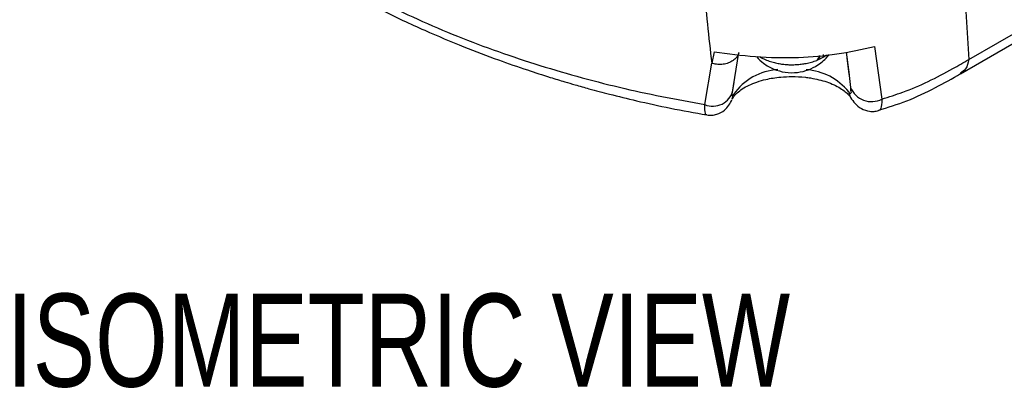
# Model space of a CAD drawing. Header units: millimetres. Extents: x 0 to 864, y 0 to 559.
# Tile 42 of 55: x 651 to 736, y 337 to 369. Entities that reach past the tile are written whole.
import ezdxf

# ---------------------------------------------------------------- set-up
doc = ezdxf.new("R2010")
doc.units = ezdxf.units.MM
doc.layers.add('TEXT', color=140, linetype='Continuous', lineweight=25)
doc.styles.add('SLDTEXTSTYLE0', font='TXT', dxfattribs={"width": 0.75})

msp = doc.modelspace()

# ---------------------------------------------------------------- linework, layer by layer
for p, q in [((732.974, 365.674), (776.577, 390.845)), ((732.273, 364.45), (775.729, 389.537)), ((724.868, 366.789), (725.511, 362.269)), ((711.097, 366.336), (710.882, 365.347)), ((712.644, 362.69), (713.223, 366.273)), ((720.247, 365.748), (719.907, 365.598)), ((720.078, 365.845), (720.247, 365.748)), ((720.462, 366.102), (720.462, 365.863)), ((722.433, 366.308), (722.7, 364.354)), ((722.506, 365.775), (722.674, 364.398)), ((710.288, 361.789), (710.882, 365.347)), ((722.674, 364.398), (722.688, 364.283)), ((722.688, 364.283), (722.811, 363.27)), ((712.707, 362.992), (712.804, 363.681)), ((712.655, 362.696), (712.644, 362.69)), ((712.644, 362.29), (712.766, 362.65))]:
    msp.add_line(p, q)
at = {"flags": 128}
msp.add_lwpolyline([(722.655, 362.892), (722.714, 362.622), (722.817, 362.402)], dxfattribs=at)
for centre, radius, start, end in [((718.564, 369.157), 3.802, 296.28186, 299.95784), ((716.825, 359.903), 4.901, 92.97051, 145.90658), ((718.66, 359.681), 5.125, 38.79779, 86.22078), ((724.607, 363.973), 1.928, 201.39325, 297.94698), ((710.974, 363.443), 1.79, 247.47512, 345.41665)]:
    msp.add_arc(centre, radius, start, end)
for points, knots in [([(732.036, 388.712), (732.073, 386.056), (732.146, 380.818), (732.518, 373.139), (732.825, 368.118), (732.974, 365.674)], [0, 0, 0, 0, 0.345568, 0.68149, 1, 1, 1, 1]), ([(709.22, 384.979), (709.344, 382.867), (709.596, 378.569), (710.138, 372.022), (710.631, 367.596), (710.882, 365.347)], [0, 0, 0, 0, 0.322026, 0.655566, 1, 1, 1, 1]), ([(680.888, 370.814), (681.421, 370.522), (683.159, 369.569), (686.071, 368.228), (689.431, 366.8), (692.382, 365.68), (694.858, 364.819), (696.763, 364.205), (698.132, 363.789), (699.242, 363.464), (700.517, 363.105), (702.27, 362.639), (704.601, 362.071), (707.391, 361.456), (709.417, 361.093), (710.462, 360.906)], [0, 0, 0, 0, 0.058214, 0.189771, 0.306773, 0.40793, 0.491981, 0.557865, 0.599608, 0.629016, 0.668621, 0.726429, 0.802816, 0.898335, 1, 1, 1, 1]), ([(681.837, 370.895), (684.071, 369.841), (688.576, 367.716), (695.657, 365.229), (702.903, 363.177), (707.833, 362.251), (710.288, 361.789)], [0, 0, 0, 0, 0.247119, 0.498203, 0.750053, 1, 1, 1, 1]), ([(711.097, 366.336), (712.277, 366.173), (714.684, 365.841), (718.216, 365.792), (721.646, 366.076), (723.793, 366.551), (724.868, 366.789)], [0, 0, 0, 0, 0.2575193, 0.5248988, 0.7621179, 1, 1, 1, 1]), ([(713.202, 366.245), (713.191, 366.194), (713.153, 366.02), (712.954, 365.755), (712.626, 365.491), (712.207, 365.317), (711.752, 365.24), (711.301, 365.248), (711.018, 365.315), (710.882, 365.347)], [0, 0, 0, 0, 0.056129, 0.194233, 0.347337, 0.512755, 0.68282, 0.847899, 1, 1, 1, 1]), ([(714.74, 365.918), (714.931, 365.717), (715.354, 365.273), (716.205, 364.808), (717.205, 364.529), (718.231, 364.519), (719.188, 364.751), (719.936, 365.125), (720.508, 365.575), (720.829, 365.881), (720.961, 366.076), (720.97, 366.09)], [0, 0, 0, 0, 0.116409, 0.258003, 0.402662, 0.551447, 0.6856, 0.815227, 0.900614, 0.992955, 1, 1, 1, 1]), ([(715.008, 365.913), (715.023, 365.903), (715.137, 365.826), (715.337, 365.729), (715.669, 365.582), (716.039, 365.456), (716.469, 365.349), (716.887, 365.276), (717.307, 365.232), (717.732, 365.216), (718.158, 365.227), (718.579, 365.265), (718.937, 365.322), (719.231, 365.386), (719.463, 365.447), (719.688, 365.516), (719.834, 365.571), (719.907, 365.598)], [0, 0, 0, 0, 0.010334, 0.081369, 0.131224, 0.225522, 0.312404, 0.393583, 0.47702, 0.562074, 0.645545, 0.729202, 0.812344, 0.860265, 0.907568, 0.954223, 1, 1, 1, 1]), ([(720.199, 366.02), (720.198, 366.019), (720.109, 365.873), (720.007, 365.735), (719.907, 365.598)], [0, 0, 0, 0, 0.008857, 1, 1, 1, 1]), ([(720.462, 365.863), (720.532, 365.904), (720.64, 365.968), (720.741, 366.045), (720.778, 366.072)], [0, 0, 0, 0, 0.636581, 1, 1, 1, 1]), ([(725.511, 362.269), (726.112, 362.458), (727.466, 362.883), (729.508, 363.752), (731.377, 364.741), (732.519, 365.408), (732.974, 365.674)], [0, 0, 0, 0, 0.229633, 0.517407, 0.807772, 1, 1, 1, 1]), ([(732.974, 365.674), (732.919, 365.38), (732.827, 364.883), (732.421, 364.597), (732.255, 364.481)], [0, 0, 0, 0, 0.592582, 1, 1, 1, 1]), ([(712.671, 362.28), (712.709, 362.351), (712.812, 362.546), (713.099, 362.837), (713.532, 363.167), (714.105, 363.48), (714.786, 363.754), (715.48, 363.952), (716.167, 364.087), (716.913, 364.185), (717.457, 364.199), (717.775, 364.207)], [0, 0, 0, 0, 0.042397, 0.116411, 0.213726, 0.330645, 0.460476, 0.601985, 0.712276, 0.831381, 1, 1, 1, 1]), ([(717.775, 364.207), (718.16, 364.196), (718.699, 364.179), (719.473, 364.071), (720.091, 363.947), (720.765, 363.751), (721.38, 363.508), (721.915, 363.228), (722.337, 362.931), (722.637, 362.66), (722.764, 362.472), (722.813, 362.4)], [0, 0, 0, 0, 0.2089498, 0.2921859, 0.4241263, 0.5507308, 0.6727357, 0.7828766, 0.8771247, 0.9530069, 1, 1, 1, 1]), ([(725.202, 361.293), (726.023, 361.55), (727.706, 362.077), (730.055, 363.183), (731.557, 364.041), (732.275, 364.452)], [0, 0, 0, 0, 0.331895, 0.680595, 1, 1, 1, 1]), ([(722.811, 363.27), (722.811, 363.167), (722.811, 363.008), (722.882, 362.775), (722.757, 362.727), (722.71, 362.814), (722.676, 362.863), (722.655, 362.892)], [0, 0, 0, 0, 0.434409, 0.670938, 0.752137, 0.849771, 1, 1, 1, 1]), ([(710.457, 360.901), (710.604, 360.886), (710.894, 360.856), (711.433, 360.96), (712.139, 361.339), (712.455, 361.898), (712.643, 362.23)], [0, 0, 0, 0, 0.160107, 0.315576, 0.593197, 1, 1, 1, 1]), ([(712.766, 362.65), (712.75, 362.623), (712.725, 362.58), (712.703, 362.488), (712.61, 362.542), (712.643, 362.617), (712.671, 362.68)], [0, 0, 0, 0, 0.2876348, 0.4608877, 0.548394, 1, 1, 1, 1]), ([(722.819, 362.398), (722.939, 362.223), (723.188, 361.856), (723.736, 361.411), (724.327, 361.21), (724.837, 361.194), (725.087, 361.251), (725.212, 361.28)], [0, 0, 0, 0, 0.223098, 0.46703, 0.729892, 0.865528, 1, 1, 1, 1]), ([(725.511, 362.269), (725.507, 362.071), (725.501, 361.765), (725.344, 361.253), (725.216, 361.29), (725.208, 361.293)], [0, 0, 0, 0, 0.634508, 0.97653, 1, 1, 1, 1]), ([(710.465, 360.923), (710.456, 360.917), (710.365, 360.852), (710.287, 361.387), (710.288, 361.626), (710.288, 361.789)], [0, 0, 0, 0, 0.032646, 0.338898, 1, 1, 1, 1])]:
    msp.add_open_spline(points, degree=3, knots=knots)

# ---------------------------------------------------------------- texts
at = {"layer": 'TEXT', "insert": (650.306, 345.528), "char_height": 8, "attachment_point": 1, "style": 'SLDTEXTSTYLE0'}
msp.add_mtext('ISOMETRIC VIEW', dxfattribs=at)

doc.saveas('drawing.dxf')
